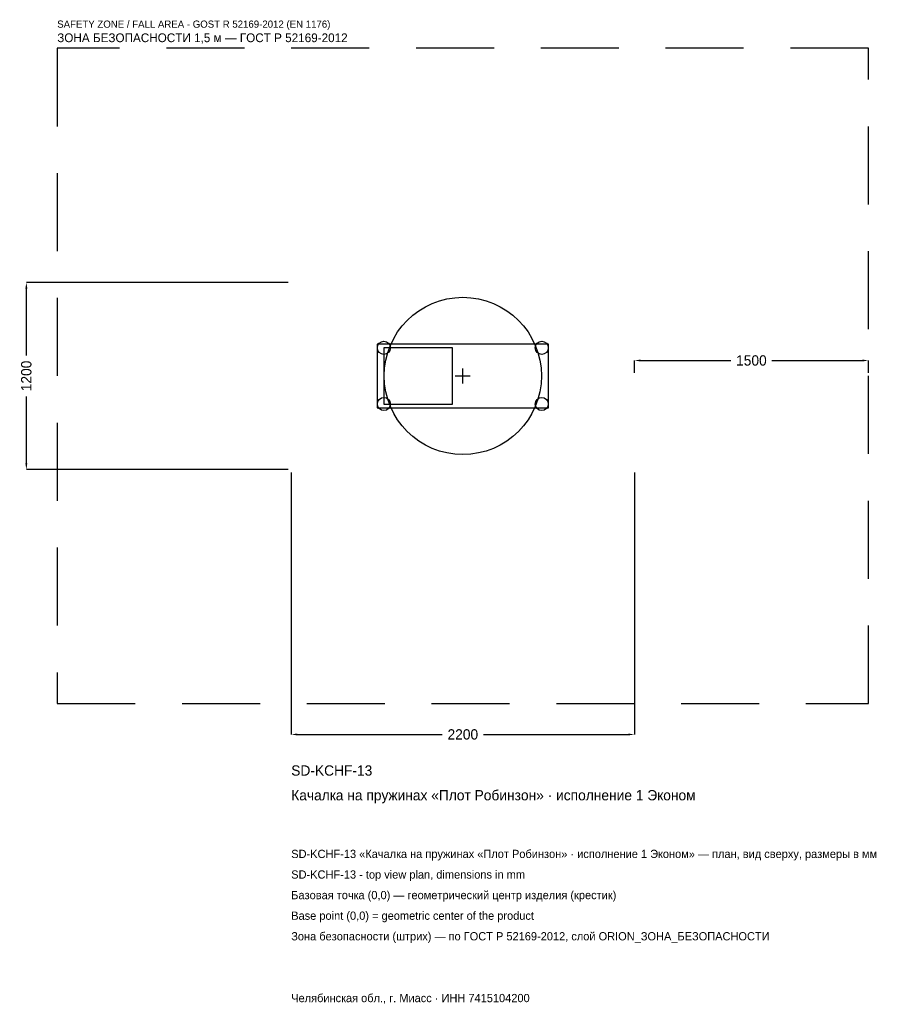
# Model space of a CAD drawing. Header units: metres. Extents: x -2841 to 2824, y -4028 to 2284.
import ezdxf

# ---------------------------------------------------------------- set-up
doc = ezdxf.new("R2010")
doc.units = ezdxf.units.M
doc.linetypes.add('DASHED', pattern=[800, 500, -300])
for name, color, linetype in [('ORION_ДАННЫЕ', 3, 'Continuous'), ('ORION_ЗОНА_БЕЗОПАСНОСТИ', 1, 'Continuous'), ('ORION_КОНТУР', 7, 'Continuous'), ('ORION_РАЗМЕРЫ', 8, 'Continuous')]:
    doc.layers.add(name, color=color, linetype=linetype)
doc.dimstyles.new('ORION', dxfattribs={"dimtxt": 66, "dimasz": 39.6, "dimexe": 1.25, "dimexo": 19.8, "dimtad": 1, "dimdec": 0, "dimcen": 2.5, "dimazin": 3, "dimtfac": 1, "dimtmove": 0, "dimatfit": 3, "dimarcsym": 0})

# ---------------------------------------------------------------- blocks, each defined once
blk = doc.blocks.new('_CLOSEDFILLED')
at = {"color": 0, "linetype": 'BYBLOCK'}
blk.add_solid([(-1, 0.16), (0, 0), (-1, -0.16)], dxfattribs=at)
blk = doc.blocks.new('*D1')
for p, q in [((-1100, -619.8), (-1100, -2298)), ((1100, -619.8), (1100, -2298)), ((-1060.4, -2298), (-132, -2298)), ((132, -2298), (1060.4, -2298))]:
    blk.add_line(p, q)
at = {"layer": 'Defpoints'}
for p in [(-1100, -600), (1100, -600), (-1100, -2298)]:
    blk.add_point(p, dxfattribs=at)
at = {"layer": 'ORION_РАЗМЕРЫ', "xscale": 39.6, "yscale": 39.6, "rotation": 180}
blk.add_blockref('_CLOSEDFILLED', (-1100, -2298), dxfattribs=at)
at = {"layer": 'ORION_РАЗМЕРЫ', "xscale": 39.6, "yscale": 39.6}
blk.add_blockref('_CLOSEDFILLED', (1100, -2298), dxfattribs=at)
at = {"layer": 'ORION_РАЗМЕРЫ', "insert": (0, -2298), "char_height": 66, "attachment_point": 5}
blk.add_mtext('2200', dxfattribs=at)
blk = doc.blocks.new('*D2')
for p, q in [((-1119.8, 600), (-2798, 600)), ((-2798, 132), (-2798, 560.4)), ((-2798, -560.4), (-2798, -132)), ((-1119.8, -600), (-2798, -600))]:
    blk.add_line(p, q)
at = {"layer": 'Defpoints'}
for p in [(-1100, 600), (-2798, -600), (-1100, -600)]:
    blk.add_point(p, dxfattribs=at)
at = {"layer": 'ORION_РАЗМЕРЫ', "xscale": 39.6, "yscale": 39.6}
for p, rotation in [((-2798, 600), 90), ((-2798, -600), 270)]:
    blk.add_blockref('_CLOSEDFILLED', p, dxfattribs=dict(at, rotation=rotation))
at = {"layer": 'ORION_РАЗМЕРЫ', "insert": (-2798, 0), "char_height": 66, "attachment_point": 5, "rotation": 90}
blk.add_mtext('1200', dxfattribs=at)
blk = doc.blocks.new('*D3')
for p, q in [((1100, 19.8), (1100, 99)), ((1139.6, 99), (1718, 99)), ((1982, 99), (2560.4, 99)), ((2600, 19.8), (2600, 99))]:
    blk.add_line(p, q)
at = {"layer": 'Defpoints'}
for p in [(1100, 99), (1100, 0), (2600, 0)]:
    blk.add_point(p, dxfattribs=at)
at = {"layer": 'ORION_РАЗМЕРЫ', "xscale": 39.6, "yscale": 39.6, "rotation": 180}
blk.add_blockref('_CLOSEDFILLED', (1100, 99), dxfattribs=at)
at = {"layer": 'ORION_РАЗМЕРЫ', "xscale": 39.6, "yscale": 39.6}
blk.add_blockref('_CLOSEDFILLED', (2600, 99), dxfattribs=at)
at = {"layer": 'ORION_РАЗМЕРЫ', "insert": (1850, 99), "char_height": 66, "attachment_point": 5}
blk.add_mtext('1500', dxfattribs=at)
blk = doc.blocks.new('ОРИОН SD-KCHF-13 Качалка на пружинах Плот Робинзон · исполнение 1 Эконом')
at = {"layer": 'ORION_ЗОНА_БЕЗОПАСНОСТИ', "linetype": 'DASHED'}
blk.add_lwpolyline([(-2600, -2100), (2600, -2100), (2600, 2100), (-2600, 2100)], close=True, dxfattribs=at)
at = {"layer": 'ORION_КОНТУР'}
for points in [[(-550, -204), (550, -204), (550, 204), (-550, 204)], [(-506, -180), (-66, -180), (-66, 180), (-506, 180)]]:
    blk.add_lwpolyline(points, close=True, dxfattribs=at)
for centre, radius in [((0, 0), 504), ((-506, 180), 42), ((506, 180), 42), ((-506, -180), 42), ((506, -180), 42)]:
    blk.add_circle(centre, radius, dxfattribs=at)
at = {"layer": 'ORION_РАЗМЕРЫ'}
for p, q in [((-48, 0), (48, 0)), ((0, -48), (0, 48))]:
    blk.add_line(p, q, dxfattribs=at)
at = {"layer": 'ORION_ДАННЫЕ'}
for tag, p in [('АРТИКУЛ', (-1100, -2562)), ('НАИМЕНОВАНИЕ', (-1100, -2720.4))]:
    blk.add_attdef(tag, p, '', height=66, dxfattribs=at)
at = {"layer": 'ORION_ДАННЫЕ', "flags": 1}
for tag, p in [('ПРОИЗВОДИТЕЛЬ', (-1100, -2878.8)), ('ТЕЛЕФОН', (-1100, -3037.2)), ('САЙТ', (-1100, -3354)), ('АДРЕС', (-1100, -3512.4)), ('РЕКВИЗИТЫ', (-1100, -3670.8)), ('ГАБАРИТЫ', (-1100, -3829.2)), ('ЗОНА_БЕЗОПАСНОСТИ', (-1100, -3987.6))]:
    blk.add_attdef(tag, p, '', height=66, dxfattribs=at)
at = {"layer": 'ORION_ЗОНА_БЕЗОПАСНОСТИ', "color": 1}
for s, height, p in [('SAFETY ZONE / FALL AREA - GOST R 52169-2012 (EN 1176)', 46.2, (-2600, 2232)), ('ЗОНА БЕЗОПАСНОСТИ 1,5 м — ГОСТ Р 52169-2012', 56.1, (-2600, 2139.6))]:
    blk.add_text(s, height=height, dxfattribs=at).set_placement(p)
at = {"layer": 'ORION_РАЗМЕРЫ'}
dim = blk.add_linear_dim(base=(-2798, -600), p1=(-1100, -600), p2=(-1100, 600), angle=90, dimstyle='ORION', dxfattribs=at)
dim.commit()
dim.dimension.update_dxf_attribs({"geometry": '*D2', "text_midpoint": (-2798, 0)})
for base, p1, p2, picture, middle in [((1100, 99), (1100, 0), (2600, 0), '*D3', (1850, 99)), ((-1100, -2298), (-1100, -600), (1100, -600), '*D1', (0, -2298))]:
    dim = blk.add_linear_dim(base=base, p1=p1, p2=p2, dimstyle='ORION', dxfattribs=at)
    dim.commit()
    dim.dimension.update_dxf_attribs({"geometry": picture, "text_midpoint": middle})

msp = doc.modelspace()

# ---------------------------------------------------------------- block references
msp.add_blockref('ОРИОН SD-KCHF-13 Качалка на пружинах Плот Робинзон · исполнение 1 Эконом', (0, 0)).add_auto_attribs({'АРТИКУЛ': 'SD-KCHF-13', 'НАИМЕНОВАНИЕ': 'Качалка на пружинах «Плот Робинзон» · исполнение 1 Эконом'})

# ---------------------------------------------------------------- texts
at = {"layer": 'ORION_ДАННЫЕ', "color": 3}
for s, p in [('SD-KCHF-13 «Качалка на пружинах «Плот Робинзон» · исполнение 1 Эконом» — план, вид сверху, размеры в мм', (-1100, -3090)), ('SD-KCHF-13 - top view plan, dimensions in mm', (-1100, -3222)), ('Челябинская обл., г. Миасс · ИНН 7415104200', (-1100, -4014))]:
    msp.add_text(s, height=52.8, dxfattribs=at).set_placement(p)
at = {"layer": 'ORION_ДАННЫЕ', "color": 7}
for s, p in [('Базовая точка (0,0) — геометрический центр изделия (крестик)', (-1100, -3354)), ('Base point (0,0) = geometric center of the product', (-1100, -3486))]:
    msp.add_text(s, height=52.8, dxfattribs=at).set_placement(p)
at = {"layer": 'ORION_ДАННЫЕ', "color": 1}
msp.add_text('Зона безопасности (штрих) — по ГОСТ Р 52169-2012, слой ORION_ЗОНА_БЕЗОПАСНОСТИ', height=52.8, dxfattribs=at).set_placement((-1100, -3618))

doc.saveas('drawing.dxf')
